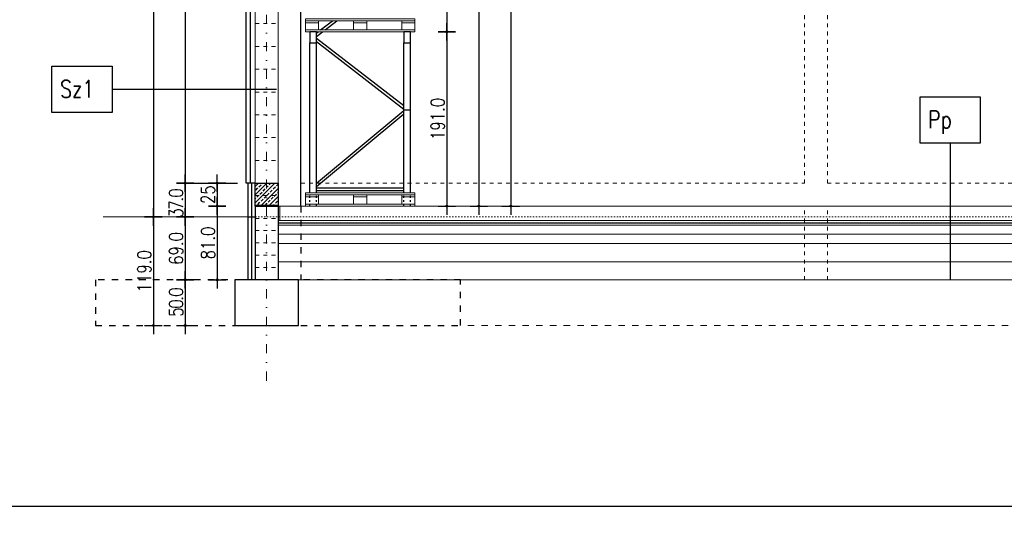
# Model space of a CAD drawing. Header units: millimetres. Extents: x 22865 to 60762, y -18816 to 15611.
# Tile 85 of 256: x 24183 to 25262, y 7718 to 8280. Entities that reach past the tile are written whole.
import ezdxf

# ---------------------------------------------------------------- set-up
doc = ezdxf.new("R2010")
doc.units = ezdxf.units.MM
for name, pattern in [('1_12', [3, 1, -1, 0, -1]), ('1_OTDI', [0]), ('DASHED', [15, 7, -8]), ('DOT', [6.35, 0, -6.35])]:
    doc.linetypes.add(name, pattern=pattern)
doc.layers.add('CIENKA', color=1, linetype='Continuous', lineweight=13)
doc.layers.add('projekt', color=6, linetype='Continuous', lineweight=9)
for name, color, linetype in [('ocieplenie-styropianXPS', 7, 'Continuous'), ('ocieplenie-welna', 240, 'Continuous'), ('OPISY', 6, 'Continuous'), ('RAMLA', 2, 'Continuous'), ('RDZENIE', 3, 'Continuous'), ('REGALY', 7, 'Continuous'), ('sciany murowane', 4, 'Continuous'), ('WYMIARY', 6, 'Continuous')]:
    doc.layers.add(name, color=color, linetype=linetype)
doc.layers.add('OSIE SCIAN', color=151, linetype='Continuous', lineweight=18, plot=False)
doc.layers.add('sciany ppozarowe', color=10, linetype='Continuous', lineweight=18, plot=False)
doc.styles.add('1-100', font='simplex.shx', dxfattribs={"width": 0.8, "height": 15})
doc.styles.add('1-50', font='simplex.shx', dxfattribs={"width": 0.8, "height": 12})
doc.linetypes.add('BATTING', pattern='A,0.0001,-0.1,[134,ltypeshp.shx,S=0.1,R=0,X=-0.1,Y=0],-0.2,[134,ltypeshp.shx,S=0.1,R=180,X=0.1,Y=0],-0.1', length=0.4001)
doc.dimstyles.new('1-100', dxfattribs={"dimscale": 0.5, "dimtxt": 100, "dimasz": 1, "dimexe": 0.18, "dimexo": 0.0625, "dimgap": 5, "dimtad": 1, "dimdec": 1, "dimzin": 0, "dimdsep": 46, "dimtxsty": '1-100', "dimblk1": 'K', "dimblk2": 'K', "dimsah": 1, "dimcen": 0.09, "dimse1": 1, "dimse2": 1, "dimadec": 0, "dimazin": 0, "dimtfac": 1, "dimtdec": 1, "dimtofl": 0, "dimtmove": 0, "dimatfit": 3, "dimldrblk": 'K', "dimfxl": 0, "dimtolj": 1, "dimtzin": 0, "dimarcsym": 0})

# ---------------------------------------------------------------- blocks, each defined once
blk = doc.blocks.new('K')
for p, q in [((-19.1, 0), (19.1, 0)), ((0, -19.1), (0, 19.1))]:
    blk.add_line(p, q)
blk.add_circle((0, 0), 2.02)
blk = doc.blocks.new('*D488')
at = {"layer": 'WYMIARY', "color": 0, "lineweight": -2}
blk.add_line((24329.8, 8928.9), (24329.8, 8063.9), dxfattribs=at)
at = {"layer": 'WYMIARY', "color": 0, "linetype": 'ByBlock', "lineweight": -2, "xscale": 0.5, "yscale": 0.5, "zscale": 0.5}
for p, rotation in [((24329.8, 8929.4), 90), ((24329.8, 8063.4), 270)]:
    blk.add_blockref('K', p, dxfattribs=dict(at, rotation=rotation))
at = {"layer": 'WYMIARY', "color": 0, "ltscale": 0.2, "insert": (24319.8, 8496.4), "char_height": 15, "attachment_point": 5, "rotation": 90, "style": '1-100'}
blk.add_mtext('\\A1;866.0', dxfattribs=at)
blk = doc.blocks.new('*D489')
at = {"layer": 'WYMIARY', "color": 0, "lineweight": -2}
blk.add_line((24686.4, 8674.9), (24686.4, 8075.9), dxfattribs=at)
at = {"layer": 'WYMIARY', "color": 0, "linetype": 'ByBlock', "lineweight": -2, "xscale": 0.5, "yscale": 0.5, "zscale": 0.5}
for p, rotation in [((24686.4, 8675.4), 90), ((24686.4, 8075.4), 270)]:
    blk.add_blockref('K', p, dxfattribs=dict(at, rotation=rotation))
at = {"layer": 'WYMIARY', "color": 0, "ltscale": 0.2, "insert": (24676.4, 8386), "char_height": 15, "attachment_point": 5, "rotation": 90, "style": '1-100'}
blk.add_mtext('\\A1;600.0', dxfattribs=at)
blk = doc.blocks.new('*D490')
at = {"layer": 'WYMIARY', "color": 0, "lineweight": -2}
blk.add_line((24651.4, 8265.9), (24651.4, 8075.9), dxfattribs=at)
at = {"layer": 'WYMIARY', "color": 0, "linetype": 'ByBlock', "lineweight": -2, "xscale": 0.5, "yscale": 0.5, "zscale": 0.5}
for p, rotation in [((24651.4, 8266.4), 90), ((24651.4, 8075.4), 270)]:
    blk.add_blockref('K', p, dxfattribs=dict(at, rotation=rotation))
at = {"layer": 'WYMIARY', "color": 0, "ltscale": 0.2, "insert": (24641.4, 8170.9), "char_height": 15, "attachment_point": 5, "rotation": 90, "style": '1-100'}
blk.add_mtext('\\A1;191.0', dxfattribs=at)
blk = doc.blocks.new('*D491')
at = {"layer": 'WYMIARY', "color": 0, "lineweight": -2}
blk.add_line((24651.4, 8455.9), (24651.4, 8266.9), dxfattribs=at)
at = {"layer": 'WYMIARY', "color": 0, "linetype": 'ByBlock', "lineweight": -2, "xscale": 0.5, "yscale": 0.5, "zscale": 0.5}
for p, rotation in [((24651.4, 8456.4), 90), ((24651.4, 8266.4), 270)]:
    blk.add_blockref('K', p, dxfattribs=dict(at, rotation=rotation))
at = {"layer": 'WYMIARY', "color": 0, "ltscale": 0.2, "insert": (24641.4, 8380.8), "char_height": 15, "attachment_point": 5, "rotation": 90, "style": '1-100'}
blk.add_mtext('\\A1;190.0', dxfattribs=at)
blk = doc.blocks.new('*D530')
at = {"layer": 'WYMIARY', "color": 0, "lineweight": -2}
blk.add_line((24329.8, 8062.9), (24329.8, 7944.9), dxfattribs=at)
at = {"layer": 'WYMIARY', "color": 0, "linetype": 'ByBlock', "lineweight": -2, "xscale": 0.5, "yscale": 0.5, "zscale": 0.5}
for p, rotation in [((24329.8, 8063.4), 90), ((24329.8, 7944.4), 270)]:
    blk.add_blockref('K', p, dxfattribs=dict(at, rotation=rotation))
at = {"layer": 'WYMIARY', "color": 0, "ltscale": 0.2, "insert": (24319.8, 8003.9), "char_height": 15, "attachment_point": 5, "rotation": 90, "style": '1-100'}
blk.add_mtext('\\A1;119.0', dxfattribs=at)
blk = doc.blocks.new('*D554')
at = {"layer": 'WYMIARY', "color": 0, "lineweight": -2}
blk.add_line((24364.8, 8549.9), (24364.8, 8100.9), dxfattribs=at)
at = {"layer": 'WYMIARY', "color": 0, "linetype": 'ByBlock', "lineweight": -2, "xscale": 0.5, "yscale": 0.5, "zscale": 0.5}
for p, rotation in [((24364.8, 8550.4), 90), ((24364.8, 8100.4), 270)]:
    blk.add_blockref('K', p, dxfattribs=dict(at, rotation=rotation))
at = {"layer": 'WYMIARY', "color": 0, "ltscale": 0.2, "insert": (24354.8, 8325.4), "char_height": 15, "attachment_point": 5, "rotation": 90, "style": '1-100'}
blk.add_mtext('\\A1;450.0', dxfattribs=at)
blk = doc.blocks.new('*D556')
at = {"layer": 'WYMIARY', "color": 0, "lineweight": -2}
blk.add_line((24364.8, 8099.9), (24364.8, 8063.9), dxfattribs=at)
at = {"layer": 'WYMIARY', "color": 0, "linetype": 'ByBlock', "lineweight": -2, "xscale": 0.5, "yscale": 0.5, "zscale": 0.5}
for p, rotation in [((24364.8, 8100.4), 90), ((24364.8, 8063.4), 270)]:
    blk.add_blockref('K', p, dxfattribs=dict(at, rotation=rotation))
at = {"layer": 'WYMIARY', "color": 0, "ltscale": 0.2, "insert": (24354.8, 8078), "char_height": 15, "attachment_point": 5, "rotation": 90, "style": '1-100'}
blk.add_mtext('\\A1;\\A1;{\\T0.75;37.0}', dxfattribs=at)
blk = doc.blocks.new('*D557')
at = {"layer": 'WYMIARY', "color": 0, "lineweight": -2}
blk.add_line((24364.8, 8062.9), (24364.8, 7994.9), dxfattribs=at)
at = {"layer": 'WYMIARY', "color": 0, "linetype": 'ByBlock', "lineweight": -2, "xscale": 0.5, "yscale": 0.5, "zscale": 0.5}
for p, rotation in [((24364.8, 8063.4), 90), ((24364.8, 7994.4), 270)]:
    blk.add_blockref('K', p, dxfattribs=dict(at, rotation=rotation))
at = {"layer": 'WYMIARY', "color": 0, "ltscale": 0.2, "insert": (24354.8, 8028.9), "char_height": 15, "attachment_point": 5, "rotation": 90, "style": '1-100'}
blk.add_mtext('\\A1;69.0', dxfattribs=at)
blk = doc.blocks.new('*D558')
at = {"layer": 'WYMIARY', "color": 0, "lineweight": -2}
blk.add_line((24364.8, 7993.9), (24364.8, 7944.9), dxfattribs=at)
at = {"layer": 'WYMIARY', "color": 0, "linetype": 'ByBlock', "lineweight": -2, "xscale": 0.5, "yscale": 0.5, "zscale": 0.5}
for p, rotation in [((24364.8, 7994.4), 90), ((24364.8, 7944.4), 270)]:
    blk.add_blockref('K', p, dxfattribs=dict(at, rotation=rotation))
at = {"layer": 'WYMIARY', "color": 0, "ltscale": 0.2, "insert": (24354.8, 7969.4), "char_height": 15, "attachment_point": 5, "rotation": 90, "style": '1-100'}
blk.add_mtext('\\A1;\\A1;{\\T0.8;50.0}', dxfattribs=at)
blk = doc.blocks.new('*D574')
at = {"layer": 'WYMIARY', "color": 0, "lineweight": -2}
blk.add_line((24721.4, 8893.4), (24721.4, 8075.9), dxfattribs=at)
at = {"layer": 'WYMIARY', "color": 0, "linetype": 'ByBlock', "lineweight": -2, "xscale": 0.5, "yscale": 0.5, "zscale": 0.5}
for p, rotation in [((24721.4, 8893.9), 90), ((24721.4, 8075.4), 270)]:
    blk.add_blockref('K', p, dxfattribs=dict(at, rotation=rotation))
at = {"layer": 'WYMIARY', "color": 0, "ltscale": 0.2, "insert": (24711.4, 8484.7), "char_height": 15, "attachment_point": 5, "rotation": 90, "style": '1-100'}
blk.add_mtext('\\A1;818.5', dxfattribs=at)
blk = doc.blocks.new('*D1758')
at = {"layer": 'WYMIARY', "color": 0, "lineweight": -2}
blk.add_line((24399.8, 8099.9), (24399.8, 8075.9), dxfattribs=at)
at = {"layer": 'WYMIARY', "color": 0, "linetype": 'ByBlock', "lineweight": -2, "xscale": 0.5, "yscale": 0.5, "zscale": 0.5}
for p, rotation in [((24399.8, 8100.4), 90), ((24399.8, 8075.4), 270)]:
    blk.add_blockref('K', p, dxfattribs=dict(at, rotation=rotation))
at = {"layer": 'WYMIARY', "color": 0, "ltscale": 0.2, "insert": (24389.8, 8087.9), "char_height": 15, "attachment_point": 5, "rotation": 90, "style": '1-100'}
blk.add_mtext('\\A1;25', dxfattribs=at)
blk = doc.blocks.new('*D1759')
at = {"layer": 'WYMIARY', "color": 0, "lineweight": -2}
blk.add_line((24399.8, 8074.9), (24399.8, 7994.9), dxfattribs=at)
at = {"layer": 'WYMIARY', "color": 0, "linetype": 'ByBlock', "lineweight": -2, "xscale": 0.5, "yscale": 0.5, "zscale": 0.5}
for p, rotation in [((24399.8, 8075.4), 90), ((24399.8, 7994.4), 270)]:
    blk.add_blockref('K', p, dxfattribs=dict(at, rotation=rotation))
at = {"layer": 'WYMIARY', "color": 0, "ltscale": 0.2, "insert": (24389.8, 8034.9), "char_height": 15, "attachment_point": 5, "rotation": 90, "style": '1-100'}
blk.add_mtext('\\A1;81.0', dxfattribs=at)
blk = doc.blocks.new('*D2030')
at = {"layer": 'projekt', "color": 0, "lineweight": -2, "ltscale": 0.2}
blk.add_line((27131.2, 11439.7), (23567.2, 11439.7), dxfattribs=at)
at = {"layer": 'projekt', "color": 0, "linetype": 'ByBlock', "lineweight": -2, "xscale": 0.5, "yscale": 0.5, "zscale": 0.5, "rotation": 180}
blk.add_blockref('K', (23566.7, 11439.7), dxfattribs=at)
at = {"layer": 'projekt', "color": 0, "linetype": 'ByBlock', "lineweight": -2, "xscale": 0.5, "yscale": 0.5, "zscale": 0.5}
blk.add_blockref('K', (27131.7, 11439.7), dxfattribs=at)
at = {"layer": 'projekt', "color": 0, "ltscale": 0.2, "insert": (25349.2, 11449.7), "char_height": 15, "attachment_point": 5, "style": '1-100'}
blk.add_mtext('\\A1;3565.0', dxfattribs=at)

msp = doc.modelspace()

# ---------------------------------------------------------------- hatches: boundary and pattern name
at = {"layer": 'RDZENIE', "transparency": 33554687}
h = msp.add_hatch(dxfattribs=at)
h.set_pattern_fill('ANSI33', color=9, angle=180)
h.set_pattern_definition([(45, (-18111.8914, -322.668), (-4.4901281, 4.4901281), []), (45, (-18107.401, -322.668), (-4.4901281, 4.4901281), [3.175, -1.5875])])
h.paths.add_polyline_path([(24441.43, 8100.4), (24466.43, 8100.4), (24466.43, 8075.4), (24441.43, 8075.4)])

# ---------------------------------------------------------------- linework, layer by layer
at = {"color": 6}
for p, q in [((24466.43, 8075.9), (24441.43, 8075.9)), ((24466.43, 8074.9), (24441.43, 8074.9))]:
    msp.add_line(p, q, dxfattribs=at)
at = {"color": 6, "linetype": 'DASHED', "ltscale": 0.6, "const_width": 0.6}
msp.add_lwpolyline([(24466.43, 8075.4), (24441.43, 8075.4)], dxfattribs=at)
at = {"layer": 'CIENKA', "color": 251, "linetype": 'DASHED', "ltscale": 0.6}
for p, q in [((25043.43, 8100.4), (25043.43, 8550.4)), ((25068.43, 8100.4), (25068.43, 8550.4)), ((24491.43, 8100.4), (25043.43, 8100.4)), ((25068.43, 8100.4), (25641.43, 8100.4)), ((25043.43, 7994.4), (25043.43, 8075.4)), ((25068.43, 7994.4), (25068.43, 8075.4))]:
    msp.add_line(p, q, dxfattribs=at)
at = {"layer": 'CIENKA', "color": 9, "linetype": 'DASHED', "ltscale": 0.6}
for p, q in [((24441.43, 8275.4), (24466.43, 8275.4)), ((24441.43, 8250.4), (24466.43, 8250.4)), ((24441.43, 8225.4), (24466.43, 8225.4)), ((24441.43, 8200.4), (24466.43, 8200.4)), ((24441.43, 8175.4), (24466.43, 8175.4)), ((24441.43, 8150.4), (24466.43, 8150.4)), ((24441.43, 8125.4), (24466.43, 8125.4)), ((24441.43, 8100.4), (24466.43, 8100.4)), ((24441.43, 8086.9), (24466.43, 8086.9)), ((24441.43, 8086.9), (24466.43, 8086.9)), ((24441.43, 8075.4), (24466.43, 8075.4)), ((24441.43, 8061.9), (24466.43, 8061.9)), ((24441.43, 8048.4), (24466.43, 8048.4)), ((24441.43, 8034.9), (24466.43, 8034.9)), ((24441.43, 8021.4), (24466.43, 8021.4)), ((24441.43, 8007.9), (24466.43, 8007.9))]:
    msp.add_line(p, q, dxfattribs=at)
at = {"layer": 'CIENKA', "color": 251, "linetype": 'DASHED'}
msp.add_line((26031.43, 7944.4), (24666.43, 7944.4), dxfattribs=at)
at = {"layer": 'CIENKA'}
for points in [[(24616.43, 8280.8), (24496.43, 8280.8), (24496.43, 8278.6), (24616.43, 8278.6)], [(24510.93, 8276.4), (24496.43, 8276.4), (24496.43, 8278.6), (24510.93, 8278.6)], [(24510.93, 8268.6), (24496.43, 8268.6), (24496.43, 8276.4), (24510.93, 8276.4)], [(24563.68, 8276.4), (24549.18, 8276.4), (24549.18, 8278.6), (24563.68, 8278.6)], [(24563.68, 8268.6), (24549.18, 8268.6), (24549.18, 8276.4), (24563.68, 8276.4)], [(24601.93, 8278.6), (24616.43, 8278.6), (24616.43, 8276.4), (24601.93, 8276.4)], [(24601.93, 8268.6), (24616.43, 8268.6), (24616.43, 8276.4), (24601.93, 8276.4)], [(24496.43, 8268.6), (24616.43, 8268.6), (24616.43, 8266.4), (24496.43, 8266.4)], [(24616.43, 8089.8), (24496.43, 8089.8), (24496.43, 8087.6), (24616.43, 8087.6)], [(24616.43, 8089.8), (24496.43, 8089.8), (24496.43, 8087.6), (24616.43, 8087.6)], [(24510.93, 8085.4), (24496.43, 8085.4), (24496.43, 8087.6), (24510.93, 8087.6)], [(24510.93, 8085.4), (24496.43, 8085.4), (24496.43, 8087.6), (24510.93, 8087.6)], [(24510.93, 8077.6), (24496.43, 8077.6), (24496.43, 8085.4), (24510.93, 8085.4)], [(24510.93, 8077.6), (24496.43, 8077.6), (24496.43, 8085.4), (24510.93, 8085.4)], [(24563.68, 8085.4), (24549.18, 8085.4), (24549.18, 8087.6), (24563.68, 8087.6)], [(24563.68, 8085.4), (24549.18, 8085.4), (24549.18, 8087.6), (24563.68, 8087.6)], [(24563.68, 8077.6), (24549.18, 8077.6), (24549.18, 8085.4), (24563.68, 8085.4)], [(24563.68, 8077.6), (24549.18, 8077.6), (24549.18, 8085.4), (24563.68, 8085.4)], [(24601.93, 8087.6), (24616.43, 8087.6), (24616.43, 8085.4), (24601.93, 8085.4)], [(24601.93, 8087.6), (24616.43, 8087.6), (24616.43, 8085.4), (24601.93, 8085.4)], [(24601.93, 8077.6), (24616.43, 8077.6), (24616.43, 8085.4), (24601.93, 8085.4)], [(24601.93, 8077.6), (24616.43, 8077.6), (24616.43, 8085.4), (24601.93, 8085.4)], [(24496.43, 8077.6), (24616.43, 8077.6), (24616.43, 8075.4), (24496.43, 8075.4)], [(24496.43, 8077.6), (24616.43, 8077.6), (24616.43, 8075.4), (24496.43, 8075.4)]]:
    msp.add_lwpolyline(points, close=True, dxfattribs=at)
at = {"layer": 'ocieplenie-styropianXPS', "color": 7}
msp.add_line((24433.43, 8100.4), (24433.43, 7994.4), dxfattribs=at)
at = {"layer": 'ocieplenie-styropianXPS', "color": 0, "linetype": 'BATTING', "ltscale": 8}
msp.add_line((24437.43, 8100.4), (24437.43, 7994.4), dxfattribs=at)
at = {"layer": 'ocieplenie-styropianXPS', "color": 0, "linetype": 'BATTING', "ltscale": 6}
msp.add_line((24466.43, 8056.9), (26231.43, 8056.9), dxfattribs=at)
at = {"layer": 'ocieplenie-welna'}
for p, q in [((24431.43, 8100.4), (24431.43, 8929.4)), ((24441.43, 8100.4), (24431.43, 8100.4))]:
    msp.add_line(p, q, dxfattribs=at)
at = {"layer": 'ocieplenie-welna', "linetype": 'BATTING', "ltscale": 12}
msp.add_line((24436.43, 8100.4), (24436.43, 8928.9), dxfattribs=at)
at = {"layer": 'OPISY', "color": 3, "linetype": 'Continuous'}
for p, q in [((24464.8, 8203.24), (24284.68, 8203.24)), ((25202.92, 8144.3), (25202.92, 7994.4))]:
    msp.add_line(p, q, dxfattribs=at)
for points in [[(24218.74, 8228.62), (24284.68, 8228.62), (24284.68, 8177.85), (24218.74, 8177.85)], [(25169.95, 8195.07), (25235.89, 8195.07), (25235.89, 8144.3), (25169.95, 8144.3)]]:
    msp.add_lwpolyline(points, close=True, dxfattribs=at)
at = {"layer": 'OSIE SCIAN', "linetype": '1_12', "lineweight": 15, "ltscale": 10}
msp.add_line((24453.93, 7883.86), (24453.93, 9042.99), dxfattribs=at)
at = {"layer": 'projekt', "color": 3, "lineweight": 15, "ltscale": 0.02}
for p, q in [((24466.43, 8075.4), (26256.43, 8075.4)), ((24466.43, 8075.4), (26256.43, 8075.4)), ((24468.43, 8059.4), (24468.43, 8075.4)), ((24582.34, 8075.4), (24951.01, 8075.4)), ((24582.34, 8075.4), (24951.01, 8075.4)), ((24466.43, 8059.4), (26231.43, 8059.4))]:
    msp.add_line(p, q, dxfattribs=at)
at = {"layer": 'projekt', "color": 1, "lineweight": 15, "ltscale": 0.02}
for p, q in [((24466.43, 8054.4), (26231.43, 8054.4)), ((24466.43, 8044.4), (26231.43, 8044.4)), ((24466.43, 8034.4), (26231.43, 8034.4)), ((24466.43, 8014.4), (26231.43, 8014.4)), ((24488.93, 7994.4), (26231.43, 7994.4))]:
    msp.add_line(p, q, dxfattribs=at)
at = {"layer": 'RAMLA', "color": 2}
msp.add_lwpolyline([(22865.09, 10585.9), (28040.14, 10585.9), (28040.14, 7745.9), (22865.09, 7745.9)], close=True, dxfattribs=at)
at = {"layer": 'RDZENIE', "color": 2}
for p, q in [((24491.43, 8075.4), (24491.43, 8836.9)), ((24433.43, 8063.4), (24441.43, 8063.4))]:
    msp.add_line(p, q, dxfattribs=at)
at = {"layer": 'RDZENIE'}
for p, q in [((24441.43, 8075.4), (24441.43, 7994.4)), ((24466.43, 8075.4), (24466.43, 7994.4))]:
    msp.add_line(p, q, dxfattribs=at)
at = {"layer": 'RDZENIE', "color": 2, "linetype": 'DASHED'}
msp.add_line((24491.43, 8075.4), (24491.43, 7994.4), dxfattribs=at)
at = {"layer": 'RDZENIE'}
for points in [[(24441.43, 8100.4), (24466.43, 8100.4), (24466.43, 8075.4), (24441.43, 8075.4)], [(24488.93, 7994.4), (24418.93, 7994.4), (24418.93, 7944.4), (24488.93, 7944.4)]]:
    msp.add_lwpolyline(points, close=True, dxfattribs=at)
at = {"layer": 'RDZENIE', "color": 2, "linetype": 'DASHED'}
msp.add_lwpolyline([(24266.43, 7944.4), (24666.43, 7944.4), (24666.43, 7994.4), (24266.43, 7994.4)], close=True, dxfattribs=at)
at = {"layer": 'REGALY', "color": 9}
for p, q in [((24513.1, 8268.6), (24526.06, 8278.6)), ((24518.01, 8268.6), (24530.97, 8278.6)), ((24508.43, 8265), (24510.25, 8266.4)), ((24508.43, 8261.21), (24515.16, 8266.4)), ((24501.43, 8089.8), (24501.43, 8254.4)), ((24508.43, 8259.6), (24604.43, 8185.5)), ((24508.43, 8255.81), (24604.43, 8181.71)), ((24508.43, 8089.8), (24508.43, 8254.4)), ((24604.43, 8089.8), (24604.43, 8254.4)), ((24611.43, 8089.8), (24611.43, 8254.4)), ((24604.43, 8179.95), (24508.43, 8100.26)), ((24604.43, 8176.05), (24508.43, 8096.36)), ((24508.43, 8095.4), (24604.43, 8095.4)), ((24508.43, 8095.4), (24604.43, 8095.4)), ((24508.43, 8092.4), (24604.43, 8092.4)), ((24508.43, 8092.4), (24604.43, 8092.4))]:
    msp.add_line(p, q, dxfattribs=at)
at = {"layer": 'REGALY', "color": 9, "linetype": 'DASHED', "ltscale": 0.3}
for p, q in [((24501.43, 8075.4), (24501.43, 8087.6)), ((24508.43, 8075.4), (24508.43, 8087.6)), ((24604.43, 8075.4), (24604.43, 8087.6)), ((24611.43, 8075.4), (24611.43, 8087.6))]:
    msp.add_line(p, q, dxfattribs=at)
at = {"layer": 'REGALY', "color": 2}
for points in [[(24501.43, 8266.4), (24501.43, 8254.4), (24508.43, 8254.4), (24508.43, 8266.4)], [(24604.43, 8266.4), (24604.43, 8254.4), (24611.43, 8254.4), (24611.43, 8266.4)]]:
    msp.add_lwpolyline(points, close=True, dxfattribs=at)
at = {"layer": 'sciany murowane', "color": 4, "linetype": '1_OTDI', "lineweight": 15, "ltscale": 0.02}
for p, q in [((24441.43, 8100.4), (24441.43, 8905.4)), ((24466.43, 8100.4), (24466.43, 8905.4))]:
    msp.add_line(p, q, dxfattribs=at)
at = {"layer": 'sciany murowane'}
msp.add_line((24604.43, 8180.9), (24611.43, 8180.9), dxfattribs=at)
at = {"layer": 'sciany ppozarowe', "color": 4, "linetype": '1_OTDI', "lineweight": 15, "ltscale": 0.02}
msp.add_line((24274.75, 8063.4), (24433.43, 8063.4), dxfattribs=at)
at = {"layer": 'sciany ppozarowe', "color": 4, "linetype": 'DOT', "lineweight": 15, "ltscale": 0.5}
msp.add_line((24435.43, 8063.4), (26231.43, 8063.4), dxfattribs=at)
at = {"layer": 'WYMIARY'}
msp.add_line((24374.31, 8100.4), (24422.13, 8100.4), dxfattribs=at)

# ---------------------------------------------------------------- texts
at = {"layer": 'OPISY', "color": 3, "linetype": 'Continuous', "char_height": 19, "width": 655.4139, "attachment_point": 1, "style": '1-50'}
for s, insert in [('{\\Fsimplex,bigfont|c238;Sz1}', (24227.67, 8213.3)), ('{\\Fsimplex,bigfont|c238;Pp}', (25178.88, 8179.75))]:
    msp.add_mtext(s, dxfattribs=dict(at, insert=insert))

# ---------------------------------------------------------------- dimensions: what is measured, and where the dimension line sits
at = {"layer": 'projekt', "color": 5, "ltscale": 0.2}
dim = msp.add_linear_dim(base=(23566.67, 11439.67), p1=(27131.67, 6344.06), p2=(23566.67, 6344.06), dimstyle='1-100', dxfattribs=at)
dim.commit()
dim.dimension.update_dxf_attribs({"geometry": '*D2030', "text_midpoint": (25349.17, 11449.67)})
at = {"layer": 'WYMIARY'}
for base, p1, p2, picture, middle in [((24329.76, 8063.4), (24380.7, 8929.4), (24358.59, 8063.4), '*D488', (24319.76, 8496.4)), ((24364.76, 8100.4), (24374.31, 8550.4), (24412.26, 8100.4), '*D554', (24354.76, 8325.4)), ((24651.43, 8075.4), (24627.75, 8266.4), (24627.75, 8075.4), '*D490', (24641.43, 8170.9)), ((24399.76, 7994.4), (24449.27, 8075.4), (24449.27, 7994.4), '*D1759', (24389.76, 8034.9)), ((24329.76, 7944.4), (24217.85, 8063.4), (24359.16, 7944.4), '*D530', (24319.76, 8003.9)), ((24364.76, 7994.4), (24387.83, 8063.4), (24388.93, 7994.4), '*D557', (24354.76, 8028.9))]:
    dim = msp.add_linear_dim(base=base, p1=p1, p2=p2, angle=90, dimstyle='1-100', override={"dimtxsty": '1-100', "dimldrblk": 'K'}, dxfattribs=at)
    dim.commit()
    dim.dimension.update_dxf_attribs({"geometry": picture, "text_midpoint": middle})
dim = msp.add_linear_dim(base=(24721.43, 8075.4), p1=(24711.88, 8893.9), p2=(24711.88, 8075.4), angle=90, dimstyle='1-100', dxfattribs=at)
dim.commit()
dim.dimension.update_dxf_attribs({"geometry": '*D574', "text_midpoint": (24711.43, 8484.65)})
for base, p1, p2, override, picture, middle in [((24686.43, 8075.4), (24604.36, 8675.4), (24604.36, 8075.4), {"dimtxsty": '1-100', "dimldrblk": 'K'}, '*D489', (24686.43, 8386.03)), ((24651.43, 8266.4), (24622.75, 8456.4), (24622.75, 8266.4), {"dimtxsty": '1-100', "dimldrblk": 'K'}, '*D491', (24651.43, 8380.84)), ((24399.76, 8075.4), (24449.27, 8100.4), (24449.27, 8075.4), {"dimdec": 0, "dimtxsty": '1-100', "dimldrblk": 'K'}, '*D1758', (24399.76, 8087.9))]:
    dim = msp.add_linear_dim(base=base, p1=p1, p2=p2, angle=90, dimstyle='1-100', override=override, dxfattribs=at)
    dim.commit()
    dim.dimension.update_dxf_attribs({"geometry": picture, "text_midpoint": middle, "dimtype": 160})
dim = msp.add_linear_dim(base=(24364.76, 8063.4), p1=(24427.76, 8100.4), p2=(24427.76, 8063.4), angle=90, text='\\A1;{\\T0.75;<>}', dimstyle='1-100', override={"dimtxsty": '1-100', "dimldrblk": 'K'}, dxfattribs=at)
dim.commit()
dim.dimension.update_dxf_attribs({"geometry": '*D556', "text_midpoint": (24364.76, 8078), "dimtype": 160})
dim = msp.add_linear_dim(base=(24364.76, 7944.4), p1=(24379.96, 7994.4), p2=(24379.96, 7944.4), angle=90, text='\\A1;{\\T0.8;<>}', dimstyle='1-100', override={"dimtxsty": '1-100', "dimldrblk": 'K'}, dxfattribs=at)
dim.commit()
dim.dimension.update_dxf_attribs({"geometry": '*D558', "text_midpoint": (24354.76, 7969.4)})

doc.saveas('drawing.dxf')
